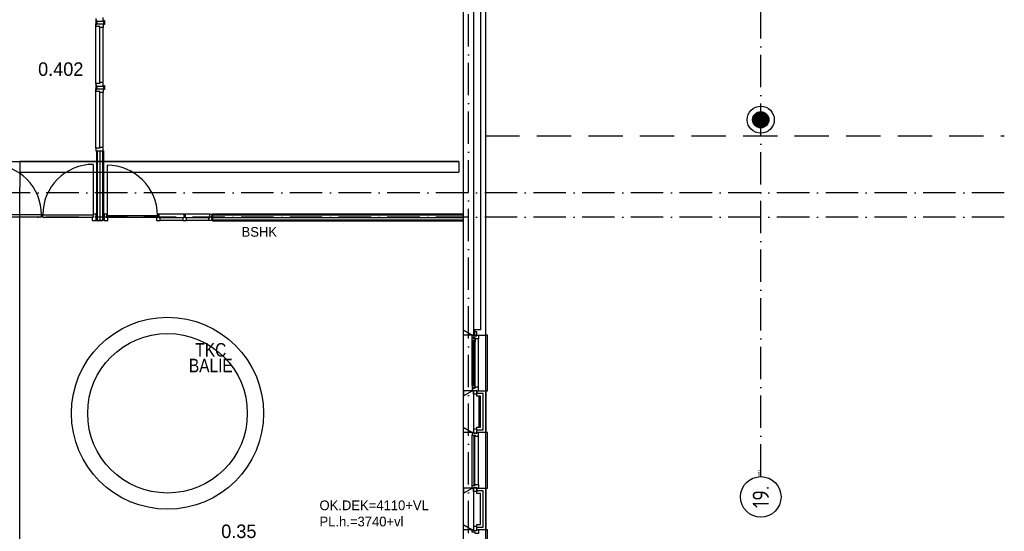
# Model space of a CAD drawing. Header units: millimetres. Extents: x -6587 to 170951, y 244 to 951952.
# Tile 99 of 102: x 125930 to 144124, y 907016 to 916478. Entities that reach past the tile are written whole.
import ezdxf
from ezdxf.enums import TextEntityAlignment as Align

# ---------------------------------------------------------------- set-up
doc = ezdxf.new("R2010")
doc.units = ezdxf.units.MM
doc.header["$LTSCALE"] = 100
doc.linetypes.add('DASHDOT', pattern=[9, 6, -1.5, 0, -1.5])
doc.linetypes.add('HIDDEN', pattern=[9.525, 6.35, -3.175])
for name, color, linetype in [('AL$7----_STRAMIEN', 1, 'DASHDOT'), ('AL32----_BINNENKOZ', 7, 'CONTINUOUS'), ('ALN-----_BLOCKNAAM', 2, 'CONTINUOUS'), ('BOUW', 8, 'CONTINUOUS'), ('KABELGOOT', 8, 'CONTINUOUS')]:
    doc.layers.add(name, color=color, linetype=linetype)
doc.styles.add('BURO-018', font='BUROFONT.shx', dxfattribs={"height": 180})
doc.styles.add('BURO-025', font='BUROFONT.shx', dxfattribs={"height": 250})
doc.styles.get("Standard").update_dxf_attribs({"font": 'iso.shx'})
doc.styles.add('TECHNIC', font='technic_.ttf')
pattern_1 = [(90, (139623.774, 914627.685), (-20, 1e-15), [])]

# ---------------------------------------------------------------- blocks, each defined once
blk = doc.blocks.new('1011')
at = {"layer": 'AL$7----_STRAMIEN', "color": 7, "linetype": 'Continuous'}
blk.add_circle((-750, 0), 750, dxfattribs=at)
at = {"layer": 'AL$7----_STRAMIEN', "color": 3, "linetype": 'Continuous'}
blk.add_attdef('STR-NAAM', text='', height=600, rotation=360, dxfattribs=at).set_placement((-750, 0), align=Align.MIDDLE)
at = {"layer": 'ALN-----_BLOCKNAAM', "linetype": 'Continuous'}
blk.add_text('1011', height=100, dxfattribs=at).set_placement((0, 0))

msp = doc.modelspace()

# ---------------------------------------------------------------- hatches: boundary and pattern name
at = {"layer": 'BOUW'}
h = msp.add_hatch(dxfattribs=at)
h.set_pattern_fill('GEWPBET', color=256, scale=100, angle=90, style=0)
h.set_pattern_definition(pattern_1)
edge = h.paths.add_edge_path()
edge.add_arc((139623.8, 914627.7), 150, 0, 360)
h = msp.add_hatch(dxfattribs=at)
h.set_pattern_fill('GEWPBET', color=256, scale=100, angle=90, style=0)
h.set_pattern_definition(pattern_1)
edge = h.paths.add_edge_path()
edge.add_arc((139623.8, 914627.7), 150, 0, 360)

# ---------------------------------------------------------------- linework, layer by layer
at = {"layer": 'AL$7----_STRAMIEN', "color": 1}
for p, q in [((134223.6, 877276.5), (134223.6, 949018.6)), ((144123.6, 913277.5), (54710.3, 913277.5)), ((144123.6, 912827.5), (54329.2, 912827.5))]:
    msp.add_line(p, q, dxfattribs=at)
msp.add_lwpolyline([(139623.6, 908027.5), (139623.6, 949018.6)], dxfattribs=at)
msp.add_lwpolyline([(139623.6, 908027.5), (139623.6, 949018.6)], dxfattribs=at)
at = {"layer": 'AL32----_BINNENKOZ', "color": 8, "linetype": 'HIDDEN'}
msp.add_line((134533.6, 914327.7), (144123.6, 914327.7), dxfattribs=at)
at = {"layer": 'BOUW'}
for p, q in [((134543.6, 880107.5), (134543.6, 929347.5)), ((127336.6, 916499.7), (127336.6, 916449.7)), ((127336.6, 916449.7), (127475.6, 916449.7)), ((127336.6, 916349.7), (127336.6, 916399.7)), ((127336.6, 916399.7), (127475.6, 916399.7)), ((127338.1, 916462.2), (127338.1, 916399.7)), ((127356.1, 916462.2), (127338.1, 916462.2)), ((127338.1, 916399.7), (127338.1, 916387.2)), ((127356.1, 916449.7), (127356.1, 916462.2)), ((127356.1, 916449.7), (127356.1, 916399.7)), ((127361.6, 916449.7), (127356.1, 916449.7)), ((127356.1, 916399.7), (127361.6, 916399.7)), ((127475.6, 916449.7), (127475.6, 916516.7)), ((127475.6, 916449.7), (127481.1, 916449.7)), ((127481.1, 916399.7), (127475.6, 916399.7)), ((127475.6, 916399.7), (127475.6, 916332.7)), ((127481.1, 916462.2), (127499.1, 916462.2)), ((127481.1, 916449.7), (127481.1, 916462.2)), ((127481.1, 916449.7), (127481.1, 916399.7)), ((127499.1, 916462.2), (127499.1, 916399.7)), ((127499.1, 916399.7), (127499.1, 916387.2)), ((127336.6, 915299.7), (127336.6, 916349.7)), ((127412.6, 916349.7), (127336.6, 916349.7)), ((127338.1, 916387.2), (127356.1, 916387.2)), ((127412.6, 916332.7), (127412.6, 916349.7)), ((127412.6, 915316.7), (127412.6, 916332.7)), ((127475.6, 916332.7), (127412.6, 916332.7)), ((127475.6, 915316.7), (127475.6, 916332.7)), ((127499.1, 916387.2), (127481.1, 916387.2)), ((127412.6, 915316.7), (127412.6, 915299.7)), ((127475.6, 915316.7), (127412.6, 915316.7)), ((127475.6, 915249.7), (127475.6, 915316.7)), ((127336.6, 915299.7), (127336.6, 915249.7)), ((127412.6, 915299.7), (127336.6, 915299.7)), ((127336.6, 915249.7), (127475.6, 915249.7)), ((127336.6, 915149.6), (127336.6, 915199.6)), ((127336.6, 915199.6), (127475.6, 915199.6)), ((127412.6, 915149.6), (127336.6, 915149.6)), ((127336.6, 914099.6), (127336.6, 915149.6)), ((127338.1, 915262.2), (127338.1, 915199.6)), ((127356.1, 915262.2), (127338.1, 915262.2)), ((127338.1, 915199.6), (127338.1, 915187.1)), ((127338.1, 915187.1), (127356.1, 915187.1)), ((127356.1, 915249.7), (127356.1, 915262.2)), ((127356.1, 915249.7), (127356.1, 915199.6)), ((127361.6, 915249.7), (127356.1, 915249.7)), ((127356.1, 915199.6), (127361.6, 915199.6)), ((127412.6, 915132.6), (127412.6, 915149.6)), ((127475.6, 915132.6), (127412.6, 915132.6)), ((127412.6, 914116.6), (127412.6, 915132.6)), ((127475.6, 915249.7), (127481.1, 915249.7)), ((127481.1, 915199.6), (127475.6, 915199.6)), ((127475.6, 915199.6), (127475.6, 915132.6)), ((127475.6, 914116.6), (127475.6, 915132.6)), ((127481.1, 915262.2), (127499.1, 915262.2)), ((127481.1, 915249.7), (127481.1, 915262.2)), ((127481.1, 915249.7), (127481.1, 915199.6)), ((127499.1, 915187.1), (127481.1, 915187.1)), ((127499.1, 915262.2), (127499.1, 915199.6)), ((127499.1, 915199.6), (127499.1, 915187.1)), ((127336.6, 914099.6), (127336.6, 914049.6)), ((127412.6, 914099.6), (127336.6, 914099.6)), ((127336.6, 914049.6), (127475.6, 914049.6)), ((127356.1, 914049.6), (127481.1, 914049.6)), ((127356.1, 912764.7), (127356.1, 914049.6)), ((127371.1, 912764.7), (127371.1, 914049.6)), ((127412.6, 914116.6), (127412.6, 914099.6)), ((127475.6, 914116.6), (127412.6, 914116.6)), ((127418.6, 912764.7), (127418.6, 914049.6)), ((127466.1, 912764.7), (127466.1, 914049.6)), ((127475.6, 914049.6), (127475.6, 914116.6)), ((127481.1, 914049.6), (127481.1, 912764.7)), ((127287.6, 913801.7), (127287.6, 912867.7)), ((127545.6, 913788.7), (127545.6, 912858.7)), ((126332.6, 912867.7), (125402.6, 912867.7)), ((126332.6, 912827.7), (125402.6, 912827.7)), ((126332.6, 912827.7), (126332.6, 912867.7)), ((126357.6, 912867.7), (126332.6, 912867.7)), ((126357.6, 912867.7), (127287.6, 912867.7)), ((126357.6, 912827.7), (126357.6, 912867.7)), ((126357.6, 912827.7), (127287.6, 912827.7)), ((127270.6, 912827.7), (127270.6, 912764.7)), ((127287.6, 912827.7), (127270.6, 912827.7)), ((127270.6, 912764.7), (127343.6, 912764.7)), ((127343.6, 912878.7), (127287.6, 912878.7)), ((127287.6, 912878.7), (127287.6, 912827.7)), ((127343.6, 912878.7), (127287.6, 912878.7)), ((127343.6, 912827.7), (127343.6, 912878.7)), ((127343.6, 912827.7), (127343.6, 912827.7)), ((127343.6, 912764.7), (127343.6, 912827.7)), ((127343.6, 912764.7), (127457.6, 912764.7)), ((127481.1, 912764.7), (127356.1, 912764.7)), ((127543.6, 912878.7), (127493.6, 912878.7)), ((127493.6, 912878.7), (127493.6, 912764.7)), ((127493.6, 912764.7), (127560.6, 912764.7)), ((127543.6, 912811.7), (127543.6, 912878.7)), ((127560.6, 912811.7), (127543.6, 912811.7)), ((127545.6, 912858.7), (128475.6, 912858.7)), ((127545.6, 912817.7), (127545.6, 912858.7)), ((128475.6, 912817.7), (127545.6, 912817.7)), ((127560.6, 912764.7), (127560.6, 912811.7)), ((128460.6, 912811.7), (128460.6, 912764.7)), ((128477.6, 912811.7), (128460.6, 912811.7)), ((128460.6, 912764.7), (128527.6, 912764.7)), ((128475.6, 912858.7), (128475.6, 912817.7)), ((128477.6, 912878.7), (128477.6, 912811.7)), ((128510.6, 912878.7), (128477.6, 912878.7)), ((128510.6, 912811.7), (128510.6, 912878.7)), ((128961.1, 912878.7), (128510.6, 912878.7)), ((128527.6, 912811.7), (128510.6, 912811.7)), ((128527.6, 912764.7), (128527.6, 912811.7)), ((128944.1, 912811.7), (128527.6, 912811.7)), ((128944.1, 912764.7), (128527.6, 912764.7)), ((128944.1, 912811.7), (128944.1, 912764.7)), ((128961.1, 912811.7), (128944.1, 912811.7)), ((128944.1, 912764.7), (129011.1, 912764.7)), ((128961.1, 912878.7), (128961.1, 912811.7)), ((128994.1, 912878.7), (128961.1, 912878.7)), ((129444.6, 912878.7), (128994.1, 912878.7)), ((128994.1, 912811.7), (128994.1, 912878.7)), ((129011.1, 912811.7), (128994.1, 912811.7)), ((129427.6, 912811.7), (129011.1, 912811.7)), ((129011.1, 912764.7), (129011.1, 912811.7)), ((129427.6, 912764.7), (129011.1, 912764.7)), ((129427.6, 912811.7), (129444.6, 912811.7)), ((129427.6, 912764.7), (129427.6, 912811.7)), ((129494.6, 912764.7), (129427.6, 912764.7)), ((129444.6, 912878.7), (129494.6, 912878.7)), ((129444.6, 912811.7), (129444.6, 912878.7)), ((129477.6, 912854.7), (129494.6, 912854.7)), ((129477.6, 912787.7), (129477.6, 912854.7)), ((129494.6, 912787.7), (129477.6, 912787.7)), ((134133.6, 912884.2), (129494.6, 912884.2)), ((129494.6, 912884.2), (129494.6, 912759.2)), ((129494.6, 912878.7), (129494.6, 912854.7)), ((129494.6, 912869.2), (134133.6, 912869.2)), ((129494.6, 912821.7), (134133.6, 912821.7)), ((129494.6, 912764.7), (129494.6, 912787.7)), ((129494.6, 912787.7), (129494.6, 912764.7)), ((129494.6, 912774.2), (134133.6, 912774.2)), ((129494.6, 912759.2), (134133.6, 912759.2)), ((134133.6, 909520.3), (134293.6, 909612.7)), ((134133.6, 908935.1), (134133.6, 909520.3)), ((134293.6, 909612.7), (134313.6, 909612.7)), ((134313.6, 909612.7), (134313.6, 908842.7)), ((134313.6, 909512.7), (134313.6, 908942.7)), ((134374.6, 909612.7), (134543.6, 909612.7)), ((134374.6, 909512.7), (134374.6, 909612.7)), ((134493.6, 909562.7), (134374.6, 909562.7)), ((134493.6, 909562.7), (134374.6, 909562.7)), ((134443.6, 909512.7), (134374.6, 909512.7)), ((134413.6, 909512.7), (134413.6, 908942.7)), ((134443.6, 908942.7), (134443.6, 909512.7)), ((134493.6, 908892.7), (134493.6, 909562.7)), ((134493.6, 908892.7), (134493.6, 909562.7)), ((134543.6, 909612.7), (134543.6, 908842.7)), ((134293.6, 908842.7), (134133.6, 908935.1)), ((134374.6, 908842.7), (134374.6, 908942.7)), ((134374.6, 908942.7), (134443.6, 908942.7)), ((134313.6, 908842.7), (134293.6, 908842.7)), ((134374.6, 908892.7), (134493.6, 908892.7)), ((134374.6, 908892.7), (134493.6, 908892.7)), ((134543.6, 908842.7), (134374.6, 908842.7)), ((134133.6, 907720.3), (134293.6, 907812.7)), ((134133.6, 907135.1), (134133.6, 907720.3)), ((134293.6, 907812.7), (134313.6, 907812.7)), ((134313.6, 907812.7), (134313.6, 907042.7)), ((134374.6, 907812.7), (134543.6, 907812.7)), ((134374.6, 907712.7), (134374.6, 907812.7)), ((134493.6, 907762.7), (134374.6, 907762.7)), ((134443.6, 907712.7), (134374.6, 907712.7)), ((134443.6, 907142.7), (134443.6, 907712.7)), ((134493.6, 907092.7), (134493.6, 907762.7)), ((134543.6, 907812.7), (134543.6, 907042.7)), ((134293.6, 907042.7), (134133.6, 907135.1)), ((134374.6, 907042.7), (134374.6, 907142.7)), ((134374.6, 907142.7), (134443.6, 907142.7)), ((134313.6, 907042.7), (134293.6, 907042.7)), ((134374.6, 907092.7), (134493.6, 907092.7)), ((134543.6, 907042.7), (134374.6, 907042.7))]:
    msp.add_line(p, q, dxfattribs=at)
for points in [[(134313.6, 910642.7), (134293.6, 910642.7), (134133.6, 910735.1), (134133.6, 916720.3), (134293.6, 916812.7), (134313.6, 916812.7)], [(134333.6, 910642.7), (134543.6, 910642.7), (134543.6, 916812.7), (134333.6, 916812.7), (134333.6, 916712.7), (134443.6, 916712.7), (134443.6, 916092.7), (134443.6, 910742.7), (134333.6, 910742.7)], [(134293.6, 910642.7), (134133.6, 910642.7), (134133.6, 910735.1)], [(134290.6, 910586), (134294.8, 910588.4), (134294.8, 910595.5), (134324.6, 910595.5), (134324.6, 910573), (134329.6, 910573), (134329.6, 910581), (134344.6, 910581), (134344.6, 910575.7), (134344.6, 910528.6), (134331.6, 910526.5), (134331.6, 910543.5), (134290.6, 910543.5)], [(134293.6, 910642.7), (134318.6, 910642.7), (134318.6, 910632.7), (134374.6, 910632.7), (134374.6, 910642.7), (134407.6, 910642.7), (134407.6, 910575.7), (134344.6, 910575.7), (134344.6, 910592.7), (134329.6, 910592.7), (134329.6, 910598.7), (134293.6, 910598.7)], [(134318.6, 910632.7), (134374.6, 910632.7), (134374.6, 910703.7), (134318.6, 910703.7)], [(134292.9, 910543.5), (134306.4, 910543.5), (134306.4, 910526.5), (134292.9, 910526.5)], [(134308.6, 909713.9), (134329.6, 909713.9), (134329.6, 910541.5), (134308.6, 910541.5)], [(134290.6, 909669.4), (134294.8, 909666.9), (134294.8, 909659.9), (134324.6, 909659.9), (134324.6, 909682.4), (134329.6, 909682.4), (134329.6, 909674.4), (134344.6, 909674.4), (134344.6, 909679.7), (134344.6, 909726.8), (134331.6, 909728.9), (134331.6, 909711.9), (134290.6, 909711.9)], [(134292.9, 909711.9), (134306.4, 909711.9), (134306.4, 909728.9), (134292.9, 909728.9)], [(134293.6, 909612.7), (134318.6, 909612.7), (134318.6, 909622.7), (134374.6, 909622.7), (134374.6, 909612.7), (134407.6, 909612.7), (134407.6, 909679.7), (134344.6, 909679.7), (134344.6, 909662.7), (134329.6, 909662.7), (134329.6, 909656.7), (134293.6, 909656.7)], [(134293.6, 909612.7), (134133.6, 909612.7), (134133.6, 909520.3)], [(134318.6, 909622.7), (134374.6, 909622.7), (134374.6, 909551.7), (134318.6, 909551.7)], [(134293.6, 908842.7), (134133.6, 908842.7), (134133.6, 908935.1)], [(134293.6, 908792.7), (134293.6, 908792.7), (134344.6, 908792.7), (134344.6, 908775.7), (134407.6, 908775.7), (134407.6, 908775.7), (134407.6, 908775.7), (134407.6, 908775.7), (134407.6, 908775.7), (134407.6, 908842.7), (134374.6, 908842.7), (134374.6, 908832.7), (134318.6, 908832.7), (134318.6, 908842.7), (134318.6, 908842.7), (134293.6, 908842.7)], [(134318.6, 908832.7), (134374.6, 908832.7), (134374.6, 908903.7), (134318.6, 908903.7)], [(134319.6, 907867.7), (134340.6, 907867.7), (134340.6, 908787.7), (134319.6, 908787.7)], [(134293.6, 907862.7), (134293.6, 907862.7), (134344.6, 907862.7), (134344.6, 907879.7), (134407.6, 907879.7), (134407.6, 907879.7), (134407.6, 907879.7), (134407.6, 907879.7), (134407.6, 907879.7), (134407.6, 907812.7), (134374.6, 907812.7), (134374.6, 907822.7), (134318.6, 907822.7), (134318.6, 907812.7), (134318.6, 907812.7), (134293.6, 907812.7)], [(134293.6, 907812.7), (134133.6, 907812.7), (134133.6, 907720.3)], [(134318.6, 907822.7), (134374.6, 907822.7), (134374.6, 907751.7), (134318.6, 907751.7)], [(134293.6, 907042.7), (134133.6, 907042.7), (134133.6, 907135.1)], [(134293.6, 907042.7), (134318.6, 907042.7), (134318.6, 907032.7), (134374.6, 907032.7), (134374.6, 907042.7), (134407.6, 907042.7), (134407.6, 906975.7), (134344.6, 906975.7), (134344.6, 906992.7), (134329.6, 906992.7), (134329.6, 906998.7), (134293.6, 906998.7)], [(134318.6, 907032.7), (134374.6, 907032.7), (134374.6, 907103.7), (134318.6, 907103.7)]]:
    msp.add_lwpolyline(points, close=True, dxfattribs=at)
for points in [[(134133.6, 909520.3), (134133.6, 910735.1)], [(134407.6, 909679.7), (134407.6, 910575.7)], [(134543.6, 909612.7), (134573.6, 909612.7), (134573.6, 910642.7), (134543.6, 910642.7)], [(134290.6, 909711.9), (134290.6, 910543.5)], [(134344.6, 909726.8), (134344.6, 910528.6)], [(134133.6, 907720.3), (134133.6, 908935.1)], [(134293.6, 907862.7), (134293.6, 908792.7)], [(134407.6, 907879.7), (134407.6, 908775.7)], [(134543.6, 907812.7), (134573.6, 907812.7), (134573.6, 908842.7), (134543.6, 908842.7)], [(134133.6, 905920.3), (134133.6, 907135.1)], [(134543.6, 906012.7), (134573.6, 906012.7), (134573.6, 907042.7), (134543.6, 907042.7)]]:
    msp.add_lwpolyline(points, dxfattribs=at)
for centre, radius in [((139623.8, 914627.7), 250), ((139623.8, 914627.7), 250), ((139623.8, 914627.7), 150), ((139623.8, 914627.7), 150), ((128661.6, 909198.7), 1775), ((128661.6, 909198.7), 1475)]:
    msp.add_circle(centre, radius, dxfattribs=at)
for centre, radius, start, end in [((125402, 912871.1), 930.6, 359.79023, 89.96387), ((127288.2, 912871.1), 930.6, 90.03613, 180.20977), ((127536.8, 912849.9), 938.9, 0.53799, 89.46201)]:
    msp.add_arc(centre, radius, start, end, dxfattribs=at)
at = {"layer": 'KABELGOOT', "color": 8}
for p, q in [((134047.2, 913855.3, 3710), (125932.3, 913855.3, 3710)), ((125932.3, 913855.3, 3650), (134047.2, 913855.3, 3650)), ((134047.2, 913855.3, 3650), (134047.2, 913655.3, 3650)), ((125932.3, 913655.3, 3650), (134047.2, 913655.3, 3650)), ((125932.3, 913655.3, 3710), (134047.2, 913655.3, 3710)), ((125932.3, 890546.9, 3650), (125932.3, 913379.1, 3650)), ((125932.3, 890546.9, 3710), (125932.3, 913379.1, 3710))]:
    msp.add_line(p, q, dxfattribs=at)
at = {"layer": 'KABELGOOT', "color": 8, "elevation": 3650}
msp.add_lwpolyline([(125587.3, 913854.1), (125932.3, 913854.1), (125932.3, 913854.1), (125932.3, 913379.1)], dxfattribs=at)

# ---------------------------------------------------------------- block references
at = {"layer": 'AL$7----_STRAMIEN', "color": 8, "xscale": 0.5, "yscale": 0.5, "zscale": 0.5, "rotation": 90}
msp.add_blockref('1011', (139623.6, 908027.5), dxfattribs=at).add_auto_attribs({'STR-NAAM': '19.'})

# ---------------------------------------------------------------- texts
at = {"layer": 'BOUW', "style": 'BURO-025'}
for s, p in [('0.402', (126270.7, 915439)), ('0.35', (129654.2, 906891.6))]:
    msp.add_text(s, height=250, dxfattribs=at).set_placement(p)
at = {"layer": 'BOUW', "color": 1, "style": 'BURO-018'}
for s, p in [('BSHK', (130030.2, 912464.2)), ('OK.DEK=4110+VL', (131469.8, 907406.8)), ('PL.h.=3740+vl', (131469.8, 907106.8))]:
    msp.add_text(s, height=180, dxfattribs=at).set_placement(p)
at = {"layer": 'BOUW', "style": 'TECHNIC'}
for tag, text, p in [('TKC', 'TKC', (129461.9, 910247.3)), ('BALIE', 'Functie', (129461.9, 909956.9))]:
    msp.add_attdef(tag, text=text, height=250, dxfattribs=at).set_placement(p, align=Align.CENTER)

doc.saveas('drawing.dxf')
